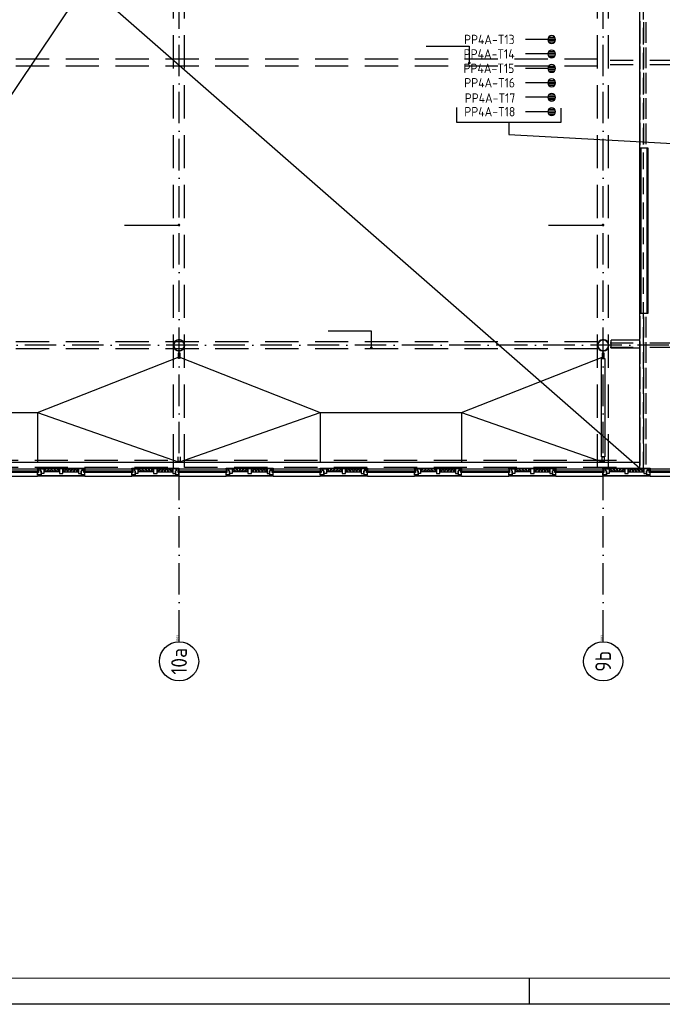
# Model space of a CAD drawing. Header units: millimetres. Extents: x 84333 to 240712, y -2244 to 84291.
# Tile 27 of 74: x 158474 to 170748, y 191 to 18995. Entities that reach past the tile are written whole.
import ezdxf
from ezdxf.enums import TextEntityAlignment as Align

# ---------------------------------------------------------------- set-up
doc = ezdxf.new("R2010")
doc.units = ezdxf.units.MM
doc.header["$LTSCALE"] = 100
for name, pattern in [('DASHDOT', [9, 6, -1.5, 0, -1.5]), ('HIDDEN', [9.525, 6.35, -3.175]), ('HIDDEN2', [4.7625, 3.175, -1.5875])]:
    doc.linetypes.add(name, pattern=pattern)
doc.layers.get('0').update_dxf_attribs({"linetype": 'CONTINUOUS'})
for name, color, linetype in [('AFDELING', 4, 'CONTINUOUS'), ('AL$7----_STRAMIEN', 1, 'DASHDOT'), ('AL21K---_ISOLATIE', 1, 'CONTINUOUS'), ('AL22----_BINNENWAND', 7, 'CONTINUOUS'), ('AL23----_VLOEREN', 4, 'CONTINUOUS'), ('AL28----_KONSTRUKTIE', 3, 'CONTINUOUS'), ('AL31----_BUITENKOZ', 7, 'CONTINUOUS'), ('AL32----_BINNENKOZ', 7, 'CONTINUOUS'), ('ALN-----_BLOCKNAAM', 2, 'CONTINUOUS'), ('ALXOU---_GLAS', 7, 'CONTINUOUS'), ('EB6441--_ATTRIB', 2, 'CONTINUOUS'), ('EL6441--_DATACOM', 3, 'CONTINUOUS'), ('LIJN025', 10, 'CONTINUOUS'), ('LIJN050', 90, 'CONTINUOUS'), ('MV-BINNENKOZIJN', 1, 'CONTINUOUS'), ('TEKST25', 10, 'CONTINUOUS'), ('TEKST35', 50, 'CONTINUOUS'), ('TEKST50', 90, 'CONTINUOUS')]:
    doc.layers.add(name, color=color, linetype=linetype)
doc.styles.add('1_8', font='ISO', dxfattribs={"height": 1.8})
doc.styles.add('ISO', font='ISO.SHX')
doc.styles.add('NORATT', font='iso.shx')
doc.styles.add('ROMAND', font='romand')
doc.styles.get("Standard").update_dxf_attribs({"font": 'iso.shx'})
doc.styles.add('TECHNIC', font='technic_.ttf')

# ---------------------------------------------------------------- blocks, each defined once
blk = doc.blocks.new('A0-GE')
at = {"layer": 'LIJN025'}
blk.add_line((775, 0), (775, 5), dxfattribs=at)
blk.add_lwpolyline([(1500, 841), (1500, 0), (0, 0), (0, 841)], close=True, dxfattribs=at)
at = {"layer": 'LIJN050', "const_width": 0.2}
blk.add_lwpolyline([(1495, 836), (25, 836), (25, 5), (1495, 5)], close=True, dxfattribs=at)
at = {"layer": 'TEKST25', "style": 'ROMAND', "width": 2.899115}
blk.add_attdef('STATUS', text='', height=2.5, dxfattribs=at).set_placement((1454, 71.5), (1493, 71.5), align=Align.FIT)
at = {"layer": 'TEKST25', "style": 'ISO'}
for tag, p in [('E', (1455.25, 66)), ('NAAM-E', (1466.75, 66)), ('DATUM-E', (1485, 66)), ('D', (1455.25, 61)), ('NAAM-D', (1466.75, 61)), ('DATUM-D', (1485, 61)), ('C', (1455.25, 56)), ('NAAM-C', (1466.75, 56)), ('DATUM-C', (1485, 56)), ('B', (1455.25, 51)), ('NAAM-B', (1466.75, 51)), ('DATUM-B', (1485, 51)), ('A', (1455.25, 46)), ('NAAM-A', (1466.75, 46)), ('DATUM-A', (1485, 46))]:
    blk.add_attdef(tag, text='', height=2.5, dxfattribs=at).set_placement(p, align=Align.CENTER)
for tag, p in [('DATUM', (1332.75, 36.25)), ('SCHAAL', (1368, 36.25)), ('GETEKEND', (1398.25, 36.25)), ('GECONTOL.', (1433, 36.25)), ('FORMAAT', (1463.25, 28.25))]:
    blk.add_attdef(tag, p, '', height=2.5, dxfattribs=at)
at = {"layer": 'TEKST35', "style": 'ISO'}
for tag, p in [('PROJECT', (1334.5, 72.5)), ('PLAATS', (1334.5, 63.5)), ('INSTALLATIE-REGEL1', (1334.5, 52.5)), ('INSTALLATIE-REGEL2', (1334.5, 43.5))]:
    blk.add_attdef(tag, p, '', height=4, dxfattribs=at)
blk.add_attdef('PROJ.NR.', text='', height=4, dxfattribs=at).set_placement((1481, 23), align=Align.CENTER)
at = {"layer": 'TEKST50', "style": 'ISO'}
blk.add_attdef('FILE-NAAM', text='', height=5, dxfattribs=at).set_placement((1473.5, 7.5), align=Align.CENTER)
blk = doc.blocks.new('ES4X2')
for p, q in [((-0.45, 1.4), (-0.45, 2.6)), ((-0.15, 1.27), (-0.15, 2.73)), ((0.15, 1.27), (0.15, 2.73)), ((0.45, 1.4), (0.45, 2.6)), ((0, 1.25), (0, -3))]:
    blk.add_line(p, q)
blk.add_circle((0, 2), 0.75)
at = {"style": '1_8', "flags": 8}
for tag, p in [('NUMMER', (1.25, 3.5)), ('CODE', (-1.25, 3.5))]:
    blk.add_attdef(tag, text='', height=1.8, rotation=90, dxfattribs=at).set_placement(p, align=Align.MIDDLE_LEFT)
blk.add_attdef('M_CODE', text='', height=1.8, dxfattribs=at).set_placement((0, 0), align=Align.MIDDLE_CENTER)
blk = doc.blocks.new('1011')
at = {"layer": 'AL$7----_STRAMIEN', "color": 7, "linetype": 'Continuous'}
blk.add_circle((-750, 0), 750, dxfattribs=at)
at = {"layer": 'AL$7----_STRAMIEN', "color": 3, "linetype": 'Continuous'}
blk.add_attdef('STR-NAAM', text='', height=600, rotation=360, dxfattribs=at).set_placement((-750, 0), align=Align.MIDDLE)
at = {"layer": 'ALN-----_BLOCKNAAM', "linetype": 'Continuous'}
blk.add_text('1011', height=100, dxfattribs=at).set_placement((0, 0))
blk = doc.blocks.new('A$C13e6995e')
at = {"layer": 'AL$7----_STRAMIEN'}
for points in [[(77185, 9360), (77185, 48023)], [(85285, 9360), (85285, 48023)]]:
    blk.add_lwpolyline(points, dxfattribs=at)
at = {"layer": 'AL$7----_STRAMIEN', "color": 1}
blk.add_lwpolyline([(107244, 15020), (59485, 15020), (37921, 15020)], dxfattribs=at)
at = {"layer": 'AL21K---_ISOLATIE', "color": 8, "linetype": 'Continuous'}
for p, q in [((74899, 12661), (74599, 12661)), ((74629, 12661), (74599, 12601)), ((74899, 12601), (74599, 12601)), ((74659, 12601), (74629, 12661)), ((74689, 12661), (74659, 12601)), ((74719, 12601), (74689, 12661)), ((74749, 12661), (74719, 12601)), ((74779, 12601), (74749, 12661)), ((74809, 12661), (74779, 12601)), ((74839, 12601), (74809, 12661)), ((74869, 12661), (74839, 12601)), ((74899, 12601), (74869, 12661)), ((74966, 12661), (75265, 12661)), ((74966, 12661), (74996, 12601)), ((74966, 12601), (75265, 12601)), ((74996, 12601), (75026, 12661)), ((75026, 12661), (75056, 12601)), ((75056, 12601), (75086, 12661)), ((75086, 12661), (75116, 12601)), ((75116, 12601), (75146, 12661)), ((75146, 12661), (75176, 12601)), ((75176, 12601), (75206, 12661)), ((75206, 12661), (75235, 12601)), ((75235, 12601), (75265, 12661)), ((76699, 12661), (76399, 12661)), ((76429, 12661), (76399, 12601)), ((76699, 12601), (76399, 12601)), ((76459, 12601), (76429, 12661)), ((76489, 12661), (76459, 12601)), ((76519, 12601), (76489, 12661)), ((76549, 12661), (76519, 12601)), ((76579, 12601), (76549, 12661)), ((76609, 12661), (76579, 12601)), ((76639, 12601), (76609, 12661)), ((76669, 12661), (76639, 12601)), ((76699, 12601), (76669, 12661)), ((76766, 12661), (77065, 12661)), ((76766, 12661), (76796, 12601)), ((76766, 12601), (77065, 12601)), ((76796, 12601), (76826, 12661)), ((76826, 12661), (76856, 12601)), ((76856, 12601), (76886, 12661)), ((76886, 12661), (76916, 12601)), ((76916, 12601), (76946, 12661)), ((76946, 12661), (76976, 12601)), ((76976, 12601), (77006, 12661)), ((77006, 12661), (77035, 12601)), ((77035, 12601), (77065, 12661)), ((78499, 12661), (78199, 12661)), ((78229, 12661), (78199, 12601)), ((78499, 12601), (78199, 12601)), ((78259, 12601), (78229, 12661)), ((78289, 12661), (78259, 12601)), ((78319, 12601), (78289, 12661)), ((78349, 12661), (78319, 12601)), ((78379, 12601), (78349, 12661)), ((78409, 12661), (78379, 12601)), ((78439, 12601), (78409, 12661)), ((78469, 12661), (78439, 12601)), ((78499, 12601), (78469, 12661)), ((78566, 12661), (78865, 12661)), ((78566, 12661), (78596, 12601)), ((78566, 12601), (78865, 12601)), ((78596, 12601), (78626, 12661)), ((78626, 12661), (78656, 12601)), ((78656, 12601), (78686, 12661)), ((78686, 12661), (78716, 12601)), ((78716, 12601), (78746, 12661)), ((78746, 12661), (78776, 12601)), ((78776, 12601), (78806, 12661)), ((78806, 12661), (78835, 12601)), ((78835, 12601), (78865, 12661)), ((80299, 12661), (79999, 12661)), ((80029, 12661), (79999, 12601)), ((80299, 12601), (79999, 12601)), ((80059, 12601), (80029, 12661)), ((80089, 12661), (80059, 12601)), ((80119, 12601), (80089, 12661)), ((80149, 12661), (80119, 12601)), ((80179, 12601), (80149, 12661)), ((80209, 12661), (80179, 12601)), ((80239, 12601), (80209, 12661)), ((80269, 12661), (80239, 12601)), ((80299, 12601), (80269, 12661)), ((80366, 12661), (80665, 12661)), ((80366, 12661), (80396, 12601)), ((80366, 12601), (80665, 12601)), ((80396, 12601), (80426, 12661)), ((80426, 12661), (80456, 12601)), ((80456, 12601), (80486, 12661)), ((80486, 12661), (80516, 12601)), ((80516, 12601), (80546, 12661)), ((80546, 12661), (80576, 12601)), ((80576, 12601), (80606, 12661)), ((80606, 12661), (80635, 12601)), ((80635, 12601), (80665, 12661)), ((82099, 12661), (81799, 12661)), ((81829, 12661), (81799, 12601)), ((82099, 12601), (81799, 12601)), ((81859, 12601), (81829, 12661)), ((81889, 12661), (81859, 12601)), ((81919, 12601), (81889, 12661)), ((81949, 12661), (81919, 12601)), ((81979, 12601), (81949, 12661)), ((82009, 12661), (81979, 12601)), ((82039, 12601), (82009, 12661)), ((82069, 12661), (82039, 12601)), ((82099, 12601), (82069, 12661)), ((82166, 12661), (82465, 12661)), ((82166, 12661), (82196, 12601)), ((82166, 12601), (82465, 12601)), ((82196, 12601), (82226, 12661)), ((82226, 12661), (82256, 12601)), ((82256, 12601), (82286, 12661)), ((82286, 12661), (82316, 12601)), ((82316, 12601), (82346, 12661)), ((82346, 12661), (82376, 12601)), ((82376, 12601), (82406, 12661)), ((82406, 12661), (82435, 12601)), ((82435, 12601), (82465, 12661)), ((83899, 12661), (83599, 12661)), ((83629, 12661), (83599, 12601)), ((83899, 12601), (83599, 12601)), ((83659, 12601), (83629, 12661)), ((83689, 12661), (83659, 12601)), ((83719, 12601), (83689, 12661)), ((83749, 12661), (83719, 12601)), ((83779, 12601), (83749, 12661)), ((83809, 12661), (83779, 12601)), ((83839, 12601), (83809, 12661)), ((83869, 12661), (83839, 12601)), ((83899, 12601), (83869, 12661)), ((83966, 12661), (84265, 12661)), ((83966, 12661), (83996, 12601)), ((83966, 12601), (84265, 12601)), ((83996, 12601), (84026, 12661)), ((84026, 12661), (84056, 12601)), ((84056, 12601), (84086, 12661)), ((84086, 12661), (84116, 12601)), ((84116, 12601), (84146, 12661)), ((84146, 12661), (84176, 12601)), ((84176, 12601), (84206, 12661)), ((84206, 12661), (84235, 12601)), ((84235, 12601), (84265, 12661)), ((85699, 12661), (85399, 12661)), ((85429, 12661), (85399, 12601)), ((85699, 12601), (85399, 12601)), ((85459, 12601), (85429, 12661)), ((85489, 12661), (85459, 12601)), ((85519, 12601), (85489, 12661)), ((85549, 12661), (85519, 12601)), ((85579, 12601), (85549, 12661)), ((85609, 12661), (85579, 12601)), ((85639, 12601), (85609, 12661)), ((85669, 12661), (85639, 12601)), ((85699, 12601), (85669, 12661)), ((85766, 12661), (86065, 12661)), ((85766, 12661), (85796, 12601)), ((85766, 12601), (86065, 12601)), ((85796, 12601), (85826, 12661)), ((85826, 12661), (85856, 12601)), ((85856, 12601), (85886, 12661)), ((85886, 12661), (85916, 12601)), ((85916, 12601), (85946, 12661)), ((85946, 12661), (85976, 12601)), ((85976, 12601), (86006, 12661)), ((86006, 12661), (86035, 12601)), ((86035, 12601), (86065, 12661))]:
    blk.add_line(p, q, dxfattribs=at)
at = {"layer": 'AL22----_BINNENWAND', "color": 8}
for p, q in [((85987, 15630), (85987, 18792)), ((85987, 18792), (86137, 18792)), ((86137, 18792), (86137, 15630)), ((86137, 15630), (85987, 15630))]:
    blk.add_line(p, q, dxfattribs=at)
at = {"layer": 'AL22----_BINNENWAND', "color": 8, "linetype": 'Continuous'}
for p, q in [((86002, 18792), (86002, 15630)), ((86122, 18792), (86122, 15630))]:
    blk.add_line(p, q, dxfattribs=at)
at = {"layer": 'AL23----_VLOEREN', "color": 8}
for p, q in [((69182, 12640), (85987, 37720)), ((85987, 12673), (85987, 37720)), ((64831, 31191), (85987, 12673))]:
    blk.add_line(p, q, dxfattribs=at)
at = {"layer": 'AL28----_KONSTRUKTIE', "color": 8}
for p, q in [((85987, 15116), (85439, 15116)), ((85439, 14966), (85439, 15116)), ((85987, 14966), (85439, 14966))]:
    blk.add_line(p, q, dxfattribs=at)
for centre, radius, start, end in [((77185, 15020), 110, 0, 180), ((77185, 15020), 102, 0, 180), ((85285, 15020), 110, 0, 180), ((85285, 15020), 102, 0, 180), ((77185, 15020), 110, 180, 0), ((77185, 15020), 102, 180, 0), ((85285, 15020), 110, 180, 0), ((85285, 15020), 102, 180, 0)]:
    blk.add_arc(centre, radius, start, end, dxfattribs=at)
at = {"layer": 'AL31----_BUITENKOZ', "color": 8}
for p, q in [((73582, 12661), (74482, 12661)), ((74482, 12661), (74482, 12676)), ((74482, 12676), (75382, 12676)), ((75382, 12661), (74482, 12661)), ((74499, 12661), (74482, 12661)), ((74482, 12661), (74482, 12622)), ((74482, 12622), (74499, 12622)), ((74499, 12622), (74499, 12661)), ((74499, 12661), (74532, 12661)), ((74499, 12592), (74499, 12661)), ((74532, 12661), (74532, 12626)), ((74532, 12626), (74532, 12661)), ((74532, 12661), (74599, 12661)), ((74532, 12626), (74549, 12626)), ((74549, 12626), (74532, 12626)), ((74549, 12626), (74549, 12547)), ((74549, 12571), (74549, 12626)), ((74599, 12661), (74599, 12571)), ((74899, 12661), (74899, 12571)), ((74966, 12661), (74899, 12661)), ((74966, 12571), (74966, 12661)), ((75265, 12661), (75265, 12571)), ((75332, 12661), (75265, 12661)), ((75332, 12626), (75315, 12626)), ((75315, 12626), (75315, 12547)), ((75315, 12571), (75315, 12626)), ((75315, 12626), (75332, 12626)), ((75365, 12661), (75332, 12661)), ((75332, 12661), (75332, 12626)), ((75332, 12626), (75332, 12661)), ((75365, 12622), (75365, 12661)), ((75365, 12661), (75382, 12661)), ((75365, 12592), (75365, 12661)), ((75382, 12622), (75365, 12622)), ((75382, 12676), (75382, 12661)), ((75382, 12661), (76282, 12661)), ((75382, 12661), (75382, 12622)), ((76282, 12661), (76282, 12676)), ((76282, 12676), (77182, 12676)), ((76299, 12661), (76282, 12661)), ((76282, 12661), (76282, 12622)), ((77182, 12661), (76282, 12661)), ((76282, 12622), (76299, 12622)), ((76299, 12622), (76299, 12661)), ((76299, 12661), (76332, 12661)), ((76299, 12592), (76299, 12661)), ((76332, 12661), (76332, 12626)), ((76332, 12626), (76332, 12661)), ((76332, 12661), (76399, 12661)), ((76332, 12626), (76349, 12626)), ((76349, 12626), (76332, 12626)), ((76349, 12626), (76349, 12547)), ((76349, 12571), (76349, 12626)), ((76399, 12661), (76399, 12571)), ((76699, 12661), (76699, 12571)), ((76766, 12661), (76699, 12661)), ((76766, 12571), (76766, 12661)), ((77065, 12661), (77065, 12571)), ((77132, 12661), (77065, 12661)), ((77115, 12571), (77115, 12626)), ((77115, 12626), (77132, 12626)), ((77132, 12626), (77115, 12626)), ((77115, 12626), (77115, 12547)), ((77132, 12626), (77132, 12661)), ((77165, 12661), (77132, 12661)), ((77132, 12661), (77132, 12626)), ((77165, 12622), (77165, 12661)), ((77165, 12661), (77182, 12661)), ((77165, 12592), (77165, 12661)), ((77182, 12622), (77165, 12622)), ((77182, 12676), (77182, 12661)), ((77182, 12661), (78082, 12661)), ((77182, 12661), (77182, 12622)), ((78082, 12661), (78082, 12676)), ((78082, 12676), (78982, 12676)), ((78982, 12661), (78082, 12661)), ((78099, 12661), (78082, 12661)), ((78082, 12661), (78082, 12622)), ((78082, 12622), (78099, 12622)), ((78099, 12622), (78099, 12661)), ((78099, 12661), (78132, 12661)), ((78099, 12592), (78099, 12661)), ((78132, 12626), (78132, 12661)), ((78132, 12661), (78199, 12661)), ((78132, 12661), (78132, 12626)), ((78149, 12626), (78132, 12626)), ((78132, 12626), (78149, 12626)), ((78149, 12571), (78149, 12626)), ((78149, 12626), (78149, 12547)), ((78199, 12661), (78199, 12571)), ((78499, 12661), (78499, 12571)), ((78566, 12661), (78499, 12661)), ((78566, 12571), (78566, 12661)), ((78865, 12661), (78865, 12571)), ((78932, 12661), (78865, 12661)), ((78915, 12571), (78915, 12626)), ((78915, 12626), (78932, 12626)), ((78932, 12626), (78915, 12626)), ((78915, 12626), (78915, 12547)), ((78932, 12626), (78932, 12661)), ((78965, 12661), (78932, 12661)), ((78932, 12661), (78932, 12626)), ((78965, 12622), (78965, 12661)), ((78965, 12661), (78982, 12661)), ((78965, 12592), (78965, 12661)), ((78982, 12622), (78965, 12622)), ((78982, 12676), (78982, 12661)), ((78982, 12661), (79882, 12661)), ((78982, 12661), (78982, 12622)), ((79882, 12661), (79882, 12676)), ((79882, 12676), (80782, 12676)), ((80782, 12661), (79882, 12661)), ((79899, 12661), (79882, 12661)), ((79882, 12661), (79882, 12622)), ((79882, 12622), (79899, 12622)), ((79899, 12622), (79899, 12661)), ((79899, 12661), (79932, 12661)), ((79899, 12592), (79899, 12661)), ((79932, 12661), (79932, 12626)), ((79932, 12626), (79932, 12661)), ((79932, 12661), (79999, 12661)), ((79932, 12626), (79949, 12626)), ((79949, 12626), (79932, 12626)), ((79949, 12626), (79949, 12547)), ((79949, 12571), (79949, 12626)), ((79999, 12661), (79999, 12571)), ((80299, 12661), (80299, 12571)), ((80366, 12661), (80299, 12661)), ((80366, 12571), (80366, 12661)), ((80665, 12661), (80665, 12571)), ((80732, 12661), (80665, 12661)), ((80732, 12626), (80715, 12626)), ((80715, 12626), (80715, 12547)), ((80715, 12571), (80715, 12626)), ((80715, 12626), (80732, 12626)), ((80765, 12661), (80732, 12661)), ((80732, 12661), (80732, 12626)), ((80732, 12626), (80732, 12661)), ((80765, 12622), (80765, 12661)), ((80765, 12661), (80782, 12661)), ((80765, 12592), (80765, 12661)), ((80782, 12622), (80765, 12622)), ((80782, 12676), (80782, 12661)), ((80782, 12661), (81682, 12661)), ((80782, 12661), (80782, 12622)), ((81682, 12661), (81682, 12676)), ((81682, 12676), (82582, 12676)), ((82582, 12661), (81682, 12661)), ((81699, 12661), (81682, 12661)), ((81682, 12661), (81682, 12622)), ((81682, 12622), (81699, 12622)), ((81699, 12622), (81699, 12661)), ((81699, 12661), (81732, 12661)), ((81699, 12592), (81699, 12661)), ((81732, 12626), (81732, 12661)), ((81732, 12661), (81799, 12661)), ((81732, 12661), (81732, 12626)), ((81749, 12626), (81732, 12626)), ((81732, 12626), (81749, 12626)), ((81749, 12571), (81749, 12626)), ((81749, 12626), (81749, 12547)), ((81799, 12661), (81799, 12571)), ((82099, 12661), (82099, 12571)), ((82166, 12661), (82099, 12661)), ((82166, 12571), (82166, 12661)), ((82465, 12661), (82465, 12571)), ((82532, 12661), (82465, 12661)), ((82515, 12571), (82515, 12626)), ((82515, 12626), (82532, 12626)), ((82532, 12626), (82515, 12626)), ((82515, 12626), (82515, 12547)), ((82532, 12626), (82532, 12661)), ((82565, 12661), (82532, 12661)), ((82532, 12661), (82532, 12626)), ((82565, 12622), (82565, 12661)), ((82565, 12661), (82582, 12661)), ((82565, 12592), (82565, 12661)), ((82582, 12622), (82565, 12622)), ((82582, 12676), (82582, 12661)), ((82582, 12661), (83482, 12661)), ((82582, 12661), (82582, 12622)), ((83482, 12661), (83482, 12676)), ((83482, 12676), (84382, 12676)), ((84382, 12661), (83482, 12661)), ((83499, 12661), (83482, 12661)), ((83482, 12661), (83482, 12622)), ((83482, 12622), (83499, 12622)), ((83499, 12622), (83499, 12661)), ((83499, 12661), (83532, 12661)), ((83499, 12592), (83499, 12661)), ((83532, 12626), (83532, 12661)), ((83532, 12661), (83599, 12661)), ((83532, 12661), (83532, 12626)), ((83549, 12626), (83532, 12626)), ((83532, 12626), (83549, 12626)), ((83549, 12571), (83549, 12626)), ((83549, 12626), (83549, 12547)), ((83599, 12661), (83599, 12571)), ((83899, 12661), (83899, 12571)), ((83966, 12661), (83899, 12661)), ((83966, 12571), (83966, 12661)), ((84265, 12661), (84265, 12571)), ((84332, 12661), (84265, 12661)), ((84332, 12626), (84315, 12626)), ((84315, 12626), (84315, 12547)), ((84315, 12571), (84315, 12626)), ((84315, 12626), (84332, 12626)), ((84365, 12661), (84332, 12661)), ((84332, 12661), (84332, 12626)), ((84332, 12626), (84332, 12661)), ((84365, 12622), (84365, 12661)), ((84365, 12661), (84382, 12661)), ((84365, 12592), (84365, 12661)), ((84382, 12622), (84365, 12622)), ((84382, 12676), (84382, 12661)), ((84382, 12661), (85282, 12661)), ((84382, 12661), (84382, 12622)), ((85282, 12661), (85282, 12676)), ((85282, 12676), (86182, 12676)), ((86182, 12661), (85282, 12661)), ((85299, 12661), (85282, 12661)), ((85282, 12661), (85282, 12622)), ((85282, 12622), (85299, 12622)), ((85299, 12622), (85299, 12661)), ((85299, 12661), (85332, 12661)), ((85299, 12592), (85299, 12661)), ((85332, 12661), (85332, 12626)), ((85332, 12626), (85332, 12661)), ((85332, 12661), (85399, 12661)), ((85332, 12626), (85349, 12626)), ((85349, 12626), (85332, 12626)), ((85349, 12626), (85349, 12547)), ((85349, 12571), (85349, 12626)), ((85399, 12661), (85399, 12571)), ((85699, 12661), (85699, 12571)), ((85766, 12661), (85699, 12661)), ((85766, 12571), (85766, 12661)), ((86065, 12661), (86065, 12571)), ((86132, 12661), (86065, 12661)), ((86132, 12626), (86115, 12626)), ((86115, 12626), (86115, 12547)), ((86115, 12571), (86115, 12626)), ((86115, 12626), (86132, 12626)), ((86165, 12661), (86132, 12661)), ((86132, 12661), (86132, 12626)), ((86132, 12626), (86132, 12661)), ((86165, 12622), (86165, 12661)), ((86165, 12661), (86182, 12661)), ((86165, 12592), (86165, 12661)), ((86182, 12622), (86165, 12622)), ((86182, 12676), (86182, 12661)), ((86182, 12661), (87082, 12661)), ((86182, 12661), (86182, 12622)), ((73582, 12520), (74482, 12520)), ((74482, 12547), (74482, 12592)), ((74482, 12592), (74499, 12592)), ((74549, 12547), (74482, 12547)), ((74482, 12520), (74482, 12532)), ((74482, 12532), (75382, 12532)), ((75382, 12520), (74482, 12520)), ((74492, 12532), (74492, 12547)), ((74492, 12547), (74535, 12547)), ((74535, 12532), (74492, 12532)), ((74535, 12547), (74535, 12532)), ((74599, 12571), (74549, 12571)), ((74899, 12571), (74966, 12571)), ((75265, 12571), (75315, 12571)), ((75315, 12547), (75382, 12547)), ((75329, 12547), (75329, 12532)), ((75372, 12547), (75329, 12547)), ((75329, 12532), (75372, 12532)), ((75382, 12592), (75365, 12592)), ((75372, 12532), (75372, 12547)), ((75382, 12547), (75382, 12592)), ((75382, 12532), (75382, 12520)), ((75382, 12520), (76282, 12520)), ((76282, 12547), (76282, 12592)), ((76282, 12592), (76299, 12592)), ((76349, 12547), (76282, 12547)), ((76282, 12520), (76282, 12532)), ((76282, 12532), (77182, 12532)), ((77182, 12520), (76282, 12520)), ((76292, 12532), (76292, 12547)), ((76292, 12547), (76335, 12547)), ((76335, 12532), (76292, 12532)), ((76335, 12547), (76335, 12532)), ((76399, 12571), (76349, 12571)), ((76699, 12571), (76766, 12571)), ((77065, 12571), (77115, 12571)), ((77115, 12547), (77182, 12547)), ((77129, 12547), (77129, 12532)), ((77172, 12547), (77129, 12547)), ((77129, 12532), (77172, 12532)), ((77182, 12592), (77165, 12592)), ((77172, 12532), (77172, 12547)), ((77182, 12547), (77182, 12592)), ((77182, 12532), (77182, 12520)), ((77182, 12520), (78082, 12520)), ((78082, 12547), (78082, 12592)), ((78082, 12592), (78099, 12592)), ((78149, 12547), (78082, 12547)), ((78082, 12520), (78082, 12532)), ((78082, 12532), (78982, 12532)), ((78982, 12520), (78082, 12520)), ((78092, 12532), (78092, 12547)), ((78092, 12547), (78135, 12547)), ((78135, 12532), (78092, 12532)), ((78135, 12547), (78135, 12532)), ((78199, 12571), (78149, 12571)), ((78499, 12571), (78566, 12571)), ((78865, 12571), (78915, 12571)), ((78915, 12547), (78982, 12547)), ((78929, 12547), (78929, 12532)), ((78972, 12547), (78929, 12547)), ((78929, 12532), (78972, 12532)), ((78982, 12592), (78965, 12592)), ((78972, 12532), (78972, 12547)), ((78982, 12547), (78982, 12592)), ((78982, 12532), (78982, 12520)), ((78982, 12520), (79882, 12520)), ((79882, 12547), (79882, 12592)), ((79882, 12592), (79899, 12592)), ((79949, 12547), (79882, 12547)), ((79882, 12520), (79882, 12532)), ((79882, 12532), (80782, 12532)), ((80782, 12520), (79882, 12520)), ((79892, 12532), (79892, 12547)), ((79892, 12547), (79935, 12547)), ((79935, 12532), (79892, 12532)), ((79935, 12547), (79935, 12532)), ((79999, 12571), (79949, 12571)), ((80299, 12571), (80366, 12571)), ((80665, 12571), (80715, 12571)), ((80715, 12547), (80782, 12547)), ((80729, 12547), (80729, 12532)), ((80772, 12547), (80729, 12547)), ((80729, 12532), (80772, 12532)), ((80782, 12592), (80765, 12592)), ((80772, 12532), (80772, 12547)), ((80782, 12547), (80782, 12592)), ((80782, 12532), (80782, 12520)), ((80782, 12520), (81682, 12520)), ((81682, 12547), (81682, 12592)), ((81682, 12592), (81699, 12592)), ((81749, 12547), (81682, 12547)), ((81682, 12520), (81682, 12532)), ((81682, 12532), (82582, 12532)), ((82582, 12520), (81682, 12520)), ((81692, 12532), (81692, 12547)), ((81692, 12547), (81735, 12547)), ((81735, 12532), (81692, 12532)), ((81735, 12547), (81735, 12532)), ((81799, 12571), (81749, 12571)), ((82099, 12571), (82166, 12571)), ((82465, 12571), (82515, 12571)), ((82515, 12547), (82582, 12547)), ((82529, 12547), (82529, 12532)), ((82572, 12547), (82529, 12547)), ((82529, 12532), (82572, 12532)), ((82582, 12592), (82565, 12592)), ((82572, 12532), (82572, 12547)), ((82582, 12547), (82582, 12592)), ((82582, 12532), (82582, 12520)), ((82582, 12520), (83482, 12520)), ((83482, 12547), (83482, 12592)), ((83482, 12592), (83499, 12592)), ((83549, 12547), (83482, 12547)), ((83482, 12520), (83482, 12532)), ((83482, 12532), (84382, 12532)), ((84382, 12520), (83482, 12520)), ((83492, 12532), (83492, 12547)), ((83492, 12547), (83535, 12547)), ((83535, 12532), (83492, 12532)), ((83535, 12547), (83535, 12532)), ((83599, 12571), (83549, 12571)), ((83899, 12571), (83966, 12571)), ((84265, 12571), (84315, 12571)), ((84315, 12547), (84382, 12547)), ((84329, 12547), (84329, 12532)), ((84372, 12547), (84329, 12547)), ((84329, 12532), (84372, 12532)), ((84382, 12592), (84365, 12592)), ((84372, 12532), (84372, 12547)), ((84382, 12547), (84382, 12592)), ((84382, 12532), (84382, 12520)), ((84382, 12520), (85282, 12520)), ((85282, 12547), (85282, 12592)), ((85282, 12592), (85299, 12592)), ((85349, 12547), (85282, 12547)), ((85282, 12520), (85282, 12532)), ((85282, 12532), (86182, 12532)), ((86182, 12520), (85282, 12520)), ((85292, 12532), (85292, 12547)), ((85292, 12547), (85335, 12547)), ((85335, 12532), (85292, 12532)), ((85335, 12547), (85335, 12532)), ((85399, 12571), (85349, 12571)), ((85699, 12571), (85766, 12571)), ((86065, 12571), (86115, 12571)), ((86115, 12547), (86182, 12547)), ((86129, 12547), (86129, 12532)), ((86172, 12547), (86129, 12547)), ((86129, 12532), (86172, 12532)), ((86182, 12592), (86165, 12592)), ((86172, 12532), (86172, 12547)), ((86182, 12547), (86182, 12592)), ((86182, 12532), (86182, 12520)), ((86182, 12520), (87082, 12520))]:
    blk.add_line(p, q, dxfattribs=at)
at = {"layer": 'AL32----_BINNENKOZ', "color": 8, "linetype": 'HIDDEN2'}
for p, q in [((85987, 12667), (85987, 37719)), ((86056, 12667), (86056, 37719))]:
    blk.add_line(p, q, dxfattribs=at)
at = {"layer": 'AL32----_BINNENKOZ', "color": 8}
for p, q in [((85987, 21211), (85987, 20782)), ((86054, 21194), (86054, 20799)), ((86101, 21194), (86101, 20799)), ((85987, 20726), (85987, 20297)), ((86054, 20709), (86054, 20314)), ((86101, 20709), (86101, 20314)), ((85987, 20241), (85987, 19812)), ((86054, 20224), (86054, 19829)), ((86101, 20224), (86101, 19829)), ((85987, 19756), (85987, 19327)), ((86054, 19739), (86054, 19344)), ((86101, 19739), (86101, 19344)), ((85987, 19271), (85987, 18842)), ((86054, 19254), (86054, 18859)), ((86101, 19254), (86101, 18859)), ((85987, 15580), (85987, 15151)), ((86054, 15563), (86054, 15168)), ((86101, 15563), (86101, 15168)), ((85987, 15095), (85987, 14666)), ((86054, 15078), (86054, 14683)), ((86101, 15078), (86101, 14683)), ((77165, 14870), (77165, 14770)), ((77205, 14870), (77165, 14870)), ((77205, 14770), (77205, 14870)), ((85265, 14870), (85265, 14770)), ((85305, 14870), (85265, 14870)), ((85305, 14770), (85305, 14870)), ((74482, 13737), (77185, 14798)), ((77182, 14798), (79882, 13737)), ((82582, 13737), (85285, 14798)), ((85255, 12889), (85255, 14770)), ((85255, 14770), (85315, 14770)), ((85265, 14770), (85305, 14770)), ((85315, 14770), (85315, 12889)), ((85987, 14610), (85987, 14181)), ((86054, 14593), (86054, 14198)), ((86101, 14593), (86101, 14198)), ((85987, 14125), (85987, 13696)), ((86054, 14108), (86054, 13713)), ((86101, 14108), (86101, 13713)), ((71782, 13737), (74482, 13737)), ((74482, 13737), (77185, 12789)), ((74482, 13737), (74482, 12789)), ((77182, 12789), (79882, 13737)), ((79882, 13737), (82582, 13737)), ((79882, 13737), (79882, 12789)), ((82582, 13737), (85285, 12789)), ((82582, 13737), (82582, 12789)), ((85987, 13640), (85987, 13211)), ((86054, 13623), (86054, 13228)), ((86101, 13623), (86101, 13228)), ((85987, 13155), (85987, 12726)), ((86054, 13138), (86054, 12743)), ((86101, 13138), (86101, 12743)), ((68157, 12789), (85987, 12789)), ((77165, 12789), (77165, 12889)), ((77205, 12789), (77165, 12789)), ((77205, 12889), (77205, 12789)), ((85315, 12889), (85255, 12889)), ((85265, 12789), (85265, 12889)), ((85265, 12889), (85305, 12889)), ((85305, 12789), (85265, 12789)), ((85305, 12889), (85305, 12789))]:
    blk.add_line(p, q, dxfattribs=at)
at = {"layer": 'ALXOU---_GLAS', "color": 8}
for p, q in [((73565, 12622), (74499, 12622)), ((74499, 12622), (74499, 12592)), ((75365, 12592), (75365, 12622)), ((75365, 12622), (76299, 12622)), ((76299, 12622), (76299, 12592)), ((77165, 12592), (77165, 12622)), ((77165, 12622), (78099, 12622)), ((78099, 12622), (78099, 12592)), ((78965, 12592), (78965, 12622)), ((78965, 12622), (79899, 12622)), ((79899, 12622), (79899, 12592)), ((80765, 12592), (80765, 12622)), ((80765, 12622), (81699, 12622)), ((81699, 12622), (81699, 12592)), ((82565, 12592), (82565, 12622)), ((82565, 12622), (83499, 12622)), ((83499, 12622), (83499, 12592)), ((84365, 12592), (84365, 12622)), ((84365, 12622), (85299, 12622)), ((85299, 12622), (85299, 12592)), ((86165, 12592), (86165, 12622)), ((86165, 12622), (87099, 12622)), ((74499, 12592), (73565, 12592)), ((76299, 12592), (75365, 12592)), ((78099, 12592), (77165, 12592)), ((79899, 12592), (78965, 12592)), ((81699, 12592), (80765, 12592)), ((83499, 12592), (82565, 12592)), ((85299, 12592), (84365, 12592)), ((87099, 12592), (86165, 12592))]:
    blk.add_line(p, q, dxfattribs=at)
at = {"layer": 'MV-BINNENKOZIJN'}
for p, q in [((81907, 20731), (82729, 20731)), ((82729, 20731), (82729, 20413)), ((76141, 17318), (77183, 17318)), ((84240, 17318), (85282, 17318)), ((80035, 15295), (80857, 15295)), ((80857, 15295), (80857, 14977))]:
    blk.add_line(p, q, dxfattribs=at)
at = {"layer": 'MV-BINNENKOZIJN', "color": 2, "linetype": 'HIDDEN'}
for p, q in [((85180, 20488), (60190, 20488)), ((85180, 20353), (60190, 20353)), ((85541, 12822), (55527, 12822)), ((85541, 12687), (55527, 12687))]:
    blk.add_line(p, q, dxfattribs=at)
for points in [[(77080, 12686), (77080, 36726)], [(77290, 12686), (77290, 36726)], [(85180, 12686), (85180, 36726)], [(85390, 12686), (85390, 36726)], [(89668, 20457), (85421, 20457)], [(89668, 20374), (85421, 20374)], [(85180, 15088), (60190, 15088)], [(89668, 15061), (85421, 15061)], [(85180, 14953), (60190, 14953)], [(89668, 14979), (85421, 14979)]]:
    blk.add_lwpolyline(points, dxfattribs=at)
at = {"layer": 'MV-BINNENKOZIJN', "const_width": 25}
for points in [[(82716, 20413, 1), (82741, 20413, 1)], [(77170, 17318, 1), (77195, 17318, 1)], [(85269, 17318, 1), (85294, 17318, 1)], [(80845, 14977, 1), (80870, 14977, 1)]]:
    blk.add_lwpolyline(points, format="xyb", close=True, dxfattribs=at)
at = {"layer": 'AL$7----_STRAMIEN', "xscale": 0.5, "yscale": 0.5, "zscale": 0.5, "rotation": 90.00000000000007}
for p, values in [((77185, 9360), {'STR-NAAM': '10a'}), ((85285, 9360), {'STR-NAAM': '9b'})]:
    blk.add_blockref('1011', p, dxfattribs=at).add_auto_attribs(values)
at = {"layer": 'AFDELING', "color": 8, "style": 'TECHNIC'}
for p in [(92219, 54468), (58038, 41625), (88108, 41444)]:
    blk.add_attdef('VIDE', text='', height=500, dxfattribs=at).set_placement(p, align=Align.CENTER)
blk.add_attdef('VIDE', text='', height=500, rotation=90, dxfattribs=at).set_placement((75129, 25766), align=Align.CENTER)

msp = doc.modelspace()

# ---------------------------------------------------------------- linework, layer by layer
at = {"layer": 'EL6441--_DATACOM'}
for p, q in [((166826, 17030, -1500), (166826, 17319, -1500)), ((168813, 17308, -1500), (168813, 17030, -1500)), ((168813, 17030, -1500), (166826, 17030, -1500)), ((167819, 17030, -1500), (167819, 16802, -1500)), ((167819, 16802, -1500), (177363, 16275))]:
    msp.add_line(p, q, dxfattribs=at)

# ---------------------------------------------------------------- block references
at = {"xscale": 100, "yscale": 100, "zscale": 100}
msp.add_blockref('A0-GE', (90712, 191), dxfattribs=at)
at = {"layer": 'EL6441--_DATACOM'}
msp.add_blockref('A$C13e6995e', (84333, -2244), dxfattribs=at)
ref = msp.add_blockref('ES4X2', (168435, 18616), dxfattribs=dict(at, xscale=-99.99999999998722, yscale=100, zscale=100, rotation=270.0006221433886))
ref.add_attrib('NUMMER', 'PP4A-T13', dxfattribs={"layer": 'EB6441--_ATTRIB', "color": 1, "height": 180, "rotation": 0.0006, "style": 'NORATT', "flags": 8}).set_placement((167927, 18617), align=Align.MIDDLE_RIGHT)
ref = msp.add_blockref('ES4X2', (168435, 18340), dxfattribs=dict(at, xscale=-99.99999999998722, yscale=100, zscale=100, rotation=270.0006221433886))
ref.add_attrib('NUMMER', 'PP4A-T14', dxfattribs={"layer": 'EB6441--_ATTRIB', "color": 1, "height": 180, "rotation": 0.0006, "style": 'NORATT', "flags": 8}).set_placement((167927, 18341), align=Align.MIDDLE_RIGHT)
ref = msp.add_blockref('ES4X2', (168435, 18065), dxfattribs=dict(at, xscale=-99.99999999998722, yscale=100, zscale=100, rotation=270.0006221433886))
ref.add_attrib('NUMMER', 'PP4A-T15', dxfattribs={"layer": 'EB6441--_ATTRIB', "color": 1, "height": 180, "rotation": 0.0006, "style": 'NORATT', "flags": 8}).set_placement((167921, 18066), align=Align.MIDDLE_RIGHT)
ref = msp.add_blockref('ES4X2', (168435, 17789), dxfattribs=dict(at, xscale=-99.99999999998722, yscale=100, zscale=100, rotation=270.0006221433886))
ref.add_attrib('NUMMER', 'PP4A-T16', dxfattribs={"layer": 'EB6441--_ATTRIB', "color": 1, "height": 180, "rotation": 0.0006, "style": 'NORATT', "flags": 8}).set_placement((167934, 17790, -1500), align=Align.MIDDLE_RIGHT)
ref = msp.add_blockref('ES4X2', (168435, 17513), dxfattribs=dict(at, xscale=-99.99999999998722, yscale=100, zscale=100, rotation=270.0006221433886))
ref.add_attrib('NUMMER', 'PP4A-T17', dxfattribs={"layer": 'EB6441--_ATTRIB', "color": 1, "height": 180, "rotation": 0.0006, "style": 'NORATT', "flags": 8}).set_placement((167940, 17498, -1500), align=Align.MIDDLE_RIGHT)
ref = msp.add_blockref('ES4X2', (168435, 17238), dxfattribs=dict(at, xscale=-99.99999999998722, yscale=100, zscale=100, rotation=270.0006221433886))
ref.add_attrib('NUMMER', 'PP4A-T18', dxfattribs={"layer": 'EB6441--_ATTRIB', "color": 1, "height": 180, "rotation": 0.0006, "style": 'NORATT', "flags": 8}).set_placement((167940, 17238), align=Align.MIDDLE_RIGHT)

doc.saveas('drawing.dxf')
